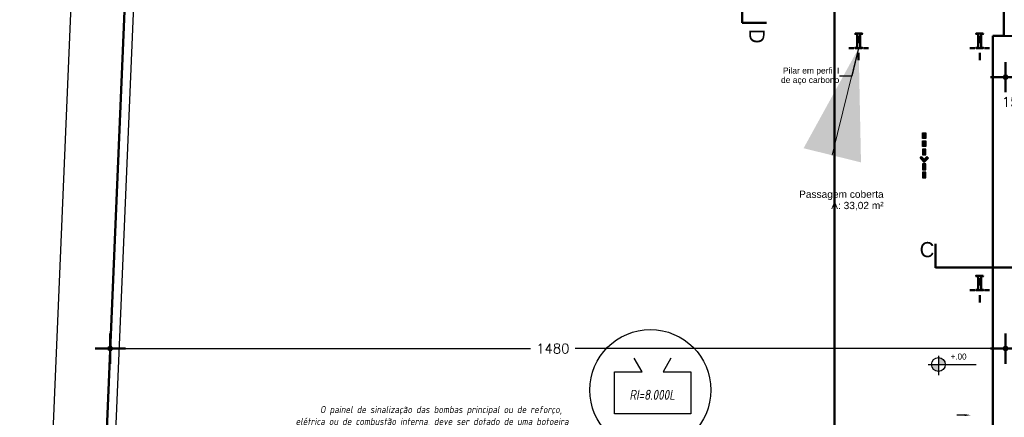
# Model space of a CAD drawing. Header units: inches. Extents: x -33917 to -601, y 26730 to 64098.
# Tile 10 of 80: x -28700 to -27073, y 31042 to 31699. Entities that reach past the tile are written whole.
import ezdxf

# ---------------------------------------------------------------- set-up
doc = ezdxf.new("R2010")
doc.units = ezdxf.units.IN
doc.header["$LTSCALE"] = 0.8
doc.header["$MEASUREMENT"] = 0
doc.set_wipeout_variables(frame=1)
doc.header["$PDMODE"] = 2
for name, color, linetype in [('ALVENARIA', 7, 'Continuous'), ('Incêndio_símbolos', 240, 'Continuous'), ('SIMBOLOGIA', 5, 'Continuous')]:
    doc.layers.add(name, color=color, linetype=linetype)
doc.layers.add('Parede', color=7, linetype='Continuous', lineweight=50)
doc.styles.add('GENERATED_STYLE_1', font='arial.ttf')
doc.styles.add('ISOCP', font='isocp.shx', dxfattribs={"oblique": 10})
doc.styles.add('R', font='romans.shx')
doc.styles.add('style4', font='txt')
doc.dimstyles.new('100', dxfattribs={"dimscale": 2, "dimtxt": 14, "dimasz": 1, "dimexe": 1, "dimexo": 1, "dimgap": 5, "dimtad": 1, "dimdec": 0, "dimdsep": 46, "dimtxsty": 'R', "dimblk1": 'COTA', "dimblk2": 'COTA', "dimsah": 1, "dimcen": 1, "dimse1": 1, "dimse2": 1, "dimclrt": 7, "dimaunit": 1, "dimadec": 0, "dimazin": 0, "dimtfac": 1, "dimtdec": 0, "dimtmove": 2, "dimatfit": 3, "dimldrblk": 'COTA', "dimfxl": 1, "dimtolj": 1, "dimarcsym": 0})
doc.dimstyles.new('GENERATED_STYLE__7', dxfattribs={"dimtxt": 0.18, "dimasz": 182.4, "dimexe": 0.18, "dimexo": 0.0625, "dimgap": 0.09, "dimtad": 0, "dimtih": 1, "dimtoh": 1, "dimdec": 4, "dimzin": 0, "dimdsep": 46, "dimtxsty": 'Standard', "dimcen": 0.09, "dimadec": 0, "dimazin": 0, "dimtfac": 1, "dimtdec": 4, "dimtmove": 0, "dimatfit": 3, "dimldrblk": 'ARROWHEAD_5', "dimfxl": 1, "dimtolj": 1, "dimtzin": 0, "dimarcsym": 0})

# ---------------------------------------------------------------- blocks, each defined once
blk = doc.blocks.new('COTA')
h = blk.add_hatch(color=256)
h.paths.add_polyline_path([(0, 1.5, 0.414214), (-1.5, 0), (0, 0)])
h.paths.add_polyline_path([(1.5, 0), (0, 0), (0, -1.5, 0.414214)])
h.paths.add_polyline_path([(0, 1.5), (0, 0), (1.5, 0, 0.414214)])
h.paths.add_polyline_path([(0, 0), (-1.5, 0, 0.414214), (0, -1.5)])
for p, q in [((0, 12.5), (0, 0)), ((0, 0), (-12.5, 0)), ((0, -12.5), (0, 0)), ((0, 0), (12.5, 0))]:
    blk.add_line(p, q)
blk.add_circle((0, 0), 1.5)
blk = doc.blocks.new('*D30')
at = {"layer": 'Defpoints', "color": 0, "lineweight": -3, "transparency": 16777216}
for p in [(-27070.5, 31357), (-28550.4, 31173.7), (-28550.4, 31155.7)]:
    blk.add_point(p, dxfattribs=at)
at = {"layer": 'Parede', "color": 0, "lineweight": -2, "transparency": 16777216}
for p, q in [((-28548.4, 31155.7), (-27855.9, 31155.7)), ((-27072.5, 31155.7), (-27781.8, 31155.7))]:
    blk.add_line(p, q, dxfattribs=at)
at = {"layer": 'Parede', "color": 0, "lineweight": -2, "transparency": 16777216, "xscale": 2, "yscale": 2, "zscale": 2, "rotation": 180}
blk.add_blockref('COTA', (-28550.4, 31155.7), dxfattribs=at)
at = {"layer": 'Parede', "color": 0, "lineweight": -2, "transparency": 16777216, "xscale": 2, "yscale": 2, "zscale": 2}
blk.add_blockref('COTA', (-27070.5, 31155.7), dxfattribs=at)
at = {"layer": 'Parede', "color": 7, "transparency": 16777216, "insert": (-27818.9, 31155.7), "char_height": 16, "attachment_point": 5, "style": 'R'}
blk.add_mtext('\\A1;1480', dxfattribs=at)
blk = doc.blocks.new('ARROWHEAD_5')
at = {"linetype": 'Continuous', "lineweight": 0}
blk.add_hatch(color=0, dxfattribs=at).paths.add_polyline_path([(-1, 0.2679), (0, 0), (-1, -0.2679)])
at = {"color": 0, "linetype": 'Continuous', "lineweight": 0}
blk.add_line((0, 0), (-1, 0), dxfattribs=at)
blk = doc.blocks.new('*D91')
at = {"layer": 'Defpoints', "color": 0, "lineweight": -3, "transparency": 16777216}
for p in [(-27070.5, 31672), (-27055.5, 31657), (-27055.5, 31604)]:
    blk.add_point(p, dxfattribs=at)
at = {"layer": 'Parede', "color": 0, "lineweight": -2, "transparency": 16777216}
for p, q in [((-27072.5, 31604), (-27074.5, 31604)), ((-27070.5, 31604), (-27055.5, 31604)), ((-27053.5, 31604), (-27051.5, 31604))]:
    blk.add_line(p, q, dxfattribs=at)
at = {"layer": 'Parede', "color": 0, "lineweight": -2, "transparency": 16777216, "xscale": 2, "yscale": 2, "zscale": 2}
blk.add_blockref('COTA', (-27070.5, 31604), dxfattribs=at)
at = {"layer": 'Parede', "color": 0, "lineweight": -2, "transparency": 16777216, "xscale": 2, "yscale": 2, "zscale": 2, "rotation": 180}
blk.add_blockref('COTA', (-27055.5, 31604), dxfattribs=at)
at = {"layer": 'Parede', "color": 7, "transparency": 16777216, "insert": (-27063, 31563), "char_height": 16, "attachment_point": 5, "style": 'R'}
blk.add_mtext('\\A1;15', dxfattribs=at)
blk = doc.blocks.new('*D92')
at = {"layer": 'Defpoints', "color": 0, "lineweight": -3, "transparency": 16777216}
for p in [(-27055.5, 31657), (-26342.5, 31604), (-26342.5, 31604)]:
    blk.add_point(p, dxfattribs=at)
at = {"layer": 'Parede', "color": 0, "lineweight": -2, "transparency": 16777216}
blk.add_line((-27053.5, 31604), (-26344.5, 31604), dxfattribs=at)
at = {"layer": 'Parede', "color": 0, "lineweight": -2, "transparency": 16777216, "xscale": 2, "yscale": 2, "zscale": 2, "rotation": 180}
blk.add_blockref('COTA', (-27055.5, 31604), dxfattribs=at)
at = {"layer": 'Parede', "color": 0, "lineweight": -2, "transparency": 16777216, "xscale": 2, "yscale": 2, "zscale": 2}
blk.add_blockref('COTA', (-26342.5, 31604), dxfattribs=at)
at = {"layer": 'Parede', "color": 7, "transparency": 16777216, "insert": (-26699, 31622), "char_height": 16, "attachment_point": 5, "style": 'R'}
blk.add_mtext('\\A1;713', dxfattribs=at)
blk = doc.blocks.new('*D34')
at = {"layer": 'Defpoints', "color": 0, "lineweight": -3, "transparency": 16777216}
for p in [(-28461.9, 33252.8), (-28675, 30308.1), (-28586.3, 30304.4)]:
    blk.add_point(p, dxfattribs=at)
at = {"layer": 'Parede', "color": 0, "lineweight": -2, "transparency": 16777216}
blk.add_line((-28550.7, 33254.5), (-28675, 30310.1), dxfattribs=at)
at = {"layer": 'Parede', "color": 0, "lineweight": -2, "transparency": 16777216, "xscale": 2, "yscale": 2, "zscale": 2}
for p, rotation in [((-28550.6, 33256.5), 87.5832752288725), ((-28675, 30308.1), 267.5832752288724)]:
    blk.add_blockref('COTA', p, dxfattribs=dict(at, rotation=rotation))
at = {"layer": 'Parede', "color": 7, "lineweight": -3, "transparency": 16777216, "insert": (-28630.8, 31783.1), "char_height": 16, "attachment_point": 5, "rotation": 87.5833, "style": 'R'}
blk.add_mtext('\\A1;2951', dxfattribs=at)
blk = doc.blocks.new('A$C72734E0C')
at = {"layer": 'SIMBOLOGIA'}
for points in [[(15.4, 101.7), (6.1, 101.7), (6.1, 116.5), (15.4, 116.5)], [(10.7, 68.2), (4.1, 61.6), (0, 65.7), (10.7, 76.5), (21.4, 65.7), (17.3, 61.6)], [(15.4, 80.7), (6.1, 80.7), (6.1, 95.5), (15.4, 95.5)], [(15.4, 42), (6.1, 42), (6.1, 56.8), (15.4, 56.8)], [(15.4, 21), (6.1, 21), (6.1, 35.8), (15.4, 35.8)], [(15.4, 0), (6.1, 0), (6.1, 14.9), (15.4, 14.9)]]:
    blk.add_hatch(color=240, dxfattribs=at).paths.add_polyline_path(points)
at = {"layer": 'SIMBOLOGIA', "color": 240}
for points in [[(6.1, 116.5), (6.1, 101.7), (15.4, 101.7), (15.4, 116.5)], [(10.7, 76.5), (21.4, 65.7), (17.3, 61.6), (10.7, 68.2), (4.1, 61.6), (0, 65.7)], [(6.1, 95.5), (6.1, 80.7), (15.4, 80.7), (15.4, 95.5)], [(6.1, 56.8), (6.1, 42), (15.4, 42), (15.4, 56.8)], [(6.1, 21), (6.1, 35.8), (15.4, 35.8), (15.4, 21)], [(6.1, 0), (6.1, 14.9), (15.4, 14.9), (15.4, 0)]]:
    blk.add_lwpolyline(points, close=True, dxfattribs=at)
blk = doc.blocks.new('*D125')
at = {"layer": 'Defpoints', "color": 0, "lineweight": -3, "transparency": 16777216}
for p in [(-27066.3, 31911.8), (-27043.6, 31911.4), (-27070.5, 31672)]:
    blk.add_point(p, dxfattribs=at)
at = {"layer": 'Parede', "color": 0, "lineweight": -2, "transparency": 16777216}
blk.add_line((-27047.7, 31673.6), (-27043.6, 31909.4), dxfattribs=at)
at = {"layer": 'Parede', "color": 0, "lineweight": -2, "transparency": 16777216, "xscale": 2, "yscale": 2, "zscale": 2}
for p, rotation in [((-27043.6, 31911.4), 88.9999999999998), ((-27047.7, 31671.6), 268.9999999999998)]:
    blk.add_blockref('COTA', p, dxfattribs=dict(at, rotation=rotation))
at = {"layer": 'Parede', "color": 7, "transparency": 16777216, "insert": (-27063.6, 31791.8), "char_height": 16, "attachment_point": 5, "rotation": 89, "style": 'R'}
blk.add_mtext('\\A1;240', dxfattribs=at)

msp = doc.modelspace()

# ---------------------------------------------------------------- hatches: boundary and pattern name
at = {"layer": 'Incêndio_símbolos'}
h = msp.add_hatch(color=256, dxfattribs=at)
h.paths.add_polyline_path([(-27180.953, 31129.407), (-27192.897, 31129.407, 0.43111526), (-27180.953, 31117.91)])
h.paths.add_polyline_path([(-27180.953, 31140.685), (-27180.953, 31129.407), (-27170.098, 31129.407, 0.39751148)])

# ---------------------------------------------------------------- linework, layer by layer
at = {"layer": 'ALVENARIA'}
msp.add_circle((-27657.624, 31087.012), 100, dxfattribs=at)
at = {"layer": 'Incêndio_símbolos'}
for p, q in [((-27180.953, 31111.727), (-27180.953, 31143.914)), ((-27198.654, 31129.407), (-27119.229, 31129.407))]:
    msp.add_line(p, q, dxfattribs=at)
msp.add_circle((-27181.497, 31129.298), 11.4, dxfattribs=at)
at = {"layer": 'Parede'}
for p, q in [((-27505.947, 33450.536), (-27505.947, 31693.629)), ((-27505.947, 31693.629), (-27465.947, 31693.629)), ((-27186.283, 31288.865), (-27186.283, 31328.865)), ((-27186.283, 31289.832), (-24774.977, 31289.832))]:
    msp.add_line(p, q, dxfattribs=at)
at = {"layer": 'Parede', "lineweight": -3}
msp.add_line((-28570.703, 30319.057), (-28447.529, 33237.527), dxfattribs=at)
at = {"layer": 'Parede', "flags": 128}
for points in [[(-28586.336, 30304.373), (-28461.899, 33252.779), (-24976.594, 33192.238), (-24573.525, 32848.533), (-24231.365, 31044.808)], [(-27353.032, 30682.012), (-27353.032, 31917.121)], [(-27073.655, 31911.891), (-27073.655, 31672.012)], [(-27091.627, 31672.012), (-27091.627, 31026.634)], [(-27073.655, 31672.012), (-27091.627, 31672.012)]]:
    msp.add_lwpolyline(points, dxfattribs=at)
at = {"layer": 'SIMBOLOGIA', "color": 240}
msp.add_lwpolyline([(-27623.619, 31139.808), (-27636.71, 31117.134), (-27590.861, 31117.134), (-27590.861, 31048.014), (-27717.12, 31048.014), (-27717.12, 31117.134), (-27671.27, 31117.134), (-27684.362, 31139.808)], dxfattribs=at)
at = {"layer": 'SIMBOLOGIA', "color": 240, "extrusion": (0, 0, -1)}
msp.add_lwpolyline([(27138.194, 31045.72), (27151.095, 31045.74)], dxfattribs=at)
msp.add_solid([(27138.191, 31047.387), (27128.194, 31045.705), (27138.196, 31044.054)], dxfattribs=at)

# ---------------------------------------------------------------- block references
at = {"xscale": 0.6400000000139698, "yscale": 0.6400000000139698, "zscale": 0.6399999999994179, "rotation": 180}
msp.add_blockref('A$C72734E0C', (-27198.151, 31512.201), dxfattribs=at)

# ---------------------------------------------------------------- texts
at = {"layer": 'Incêndio_símbolos'}
msp.add_text('+.00', height=10, dxfattribs=at).set_placement((-27161.393, 31137.461))
at = {"layer": 'Incêndio_símbolos', "insert": (-28250.693, 31060.813), "char_height": 11.76513, "width": 2193.85124, "attachment_point": 1, "style": 'ISOCP'}
msp.add_mtext('       O painel de sinalização das bombas principal ou de reforço,\\P elétrica ou de combustão interna, deve ser dotado de uma botoeira\\P para ligar manualmente tais bombas, possuindo sinalização ótica e\\P acústica, indicando pelo menos os seguintes eventos:\\P      Bomba elétrica:\\Pa) painel energizado;\\Pb) bomba em funcionamento;\\Pc) falta de fase;e\\Pd) falta de energia no comando da partida .\\P       Bomba de combustão interna:\\Pa) painel energizado;\\Pb) bomba em funcionamento;\\Pc) baixa carga da bateria; e\\Pd) chave na posição manual ou painel desligado.', dxfattribs=at)
at = {"layer": 'Parede', "style": 'style4'}
msp.add_text('D', height=25, rotation=270, dxfattribs=at).set_placement((-27493.932, 31683.765))
msp.add_text('C', height=25, dxfattribs=at).set_placement((-27212.496, 31306.645))
at = {"layer": 'Parede', "attachment_point": 6, "line_spacing_factor": 0.930952}
for s, insert, char_height, style in [('\\A1;Pilar em perfil I\\Pde aço carbono', (-27345.357, 31605.621), 10, 'GENERATED_STYLE_1'), ('\\A1;{\\fArial|b0|i0|c0|p38;Passagem coberta\\PA: 33,02 m²}', (-27272.062, 31400.23), 12, 'style4')]:
    msp.add_mtext(s, dxfattribs=dict(at, insert=insert, char_height=char_height, style=style))
at = {"layer": 'SIMBOLOGIA', "color": 240, "style": 'ISOCP', "oblique": 10, "width": 0.9}
msp.add_text('RI=8.000L', height=16.5, dxfattribs=at).set_placement((-27692.244, 31071.018))

# ---------------------------------------------------------------- dimensions: what is measured, and where the dimension line sits
at = {"layer": 'Parede', "lineweight": -3}
dim = msp.add_aligned_dim(p1=(-28461.899, 33252.779), p2=(-28586.336, 30304.373), distance=-88.786, dimstyle='100', override={"dimtxt": 8}, dxfattribs=at)
dim.commit()
dim.dimension.update_dxf_attribs({"geometry": '*D34', "text_midpoint": (-28630.809, 31783.079)})
at = {"layer": 'Parede'}
dim = msp.add_aligned_dim(p1=(-27070.532, 31672.012), p2=(-27066.347, 31911.764), distance=-22.791, dimstyle='100', override={"dimtxt": 8}, dxfattribs=at)
dim.commit()
dim.dimension.update_dxf_attribs({"geometry": '*D125', "text_midpoint": (-27063.649, 31791.804)})
for base, p1, p2, picture, middle in [((-27055.532, 31603.969), (-27070.532, 31672.012), (-27055.532, 31657.012), '*D91', (-27063.032, 31562.969)), ((-26342.532, 31603.969), (-27055.532, 31657.012), (-26342.532, 31603.969), '*D92', (-26699.032, 31621.969))]:
    dim = msp.add_linear_dim(base=base, p1=p1, p2=p2, dimstyle='100', override={"dimtxt": 8}, dxfattribs=at)
    dim.commit()
    dim.dimension.update_dxf_attribs({"geometry": picture, "text_midpoint": middle})

# ---------------------------------------------------------------- next in the draw order: wipeouts: each hides what was drawn before it
for points in [[(-27319.343, 31676.012), (-27319.343, 31675.762), (-27319.245, 31675.5), (-27318.999, 31675.366), (-27316.158, 31674.969), (-27315.912, 31674.835), (-27315.813, 31674.572), (-27315.813, 31653.451), (-27315.912, 31653.189), (-27316.158, 31653.055), (-27318.999, 31652.658), (-27319.245, 31652.524), (-27319.343, 31652.261), (-27319.343, 31652.012), (-27315.813, 31652.012), (-27310.873, 31652.012), (-27307.343, 31652.012), (-27307.343, 31652.261), (-27307.442, 31652.524), (-27307.688, 31652.658), (-27310.529, 31653.055), (-27310.775, 31653.189), (-27310.873, 31653.451), (-27310.873, 31674.572), (-27310.775, 31674.835), (-27310.529, 31674.969), (-27307.688, 31675.366), (-27307.442, 31675.5), (-27307.343, 31675.762), (-27307.343, 31676.012), (-27310.873, 31676.012), (-27315.813, 31676.012)], [(-27107.343, 31676.012), (-27110.873, 31676.012), (-27115.813, 31676.012), (-27119.343, 31676.012), (-27119.343, 31675.762), (-27119.245, 31675.5), (-27118.999, 31675.366), (-27116.158, 31674.969), (-27115.912, 31674.835), (-27115.813, 31674.572), (-27115.813, 31653.451), (-27115.912, 31653.189), (-27116.158, 31653.055), (-27118.999, 31652.658), (-27119.245, 31652.524), (-27119.343, 31652.261), (-27119.343, 31652.012), (-27115.813, 31652.012), (-27110.873, 31652.012), (-27107.343, 31652.012), (-27107.343, 31652.261), (-27107.442, 31652.524), (-27107.688, 31652.658), (-27110.529, 31653.055), (-27110.775, 31653.189), (-27110.873, 31653.451), (-27110.873, 31674.572), (-27110.775, 31674.835), (-27110.529, 31674.969), (-27107.688, 31675.366), (-27107.442, 31675.5), (-27107.343, 31675.762)], [(-27107.343, 31276.012), (-27110.873, 31276.012), (-27115.813, 31276.012), (-27119.343, 31276.012), (-27119.343, 31275.762), (-27119.245, 31275.5), (-27118.999, 31275.366), (-27116.158, 31274.969), (-27115.912, 31274.835), (-27115.813, 31274.572), (-27115.813, 31253.451), (-27115.912, 31253.189), (-27116.158, 31253.055), (-27118.999, 31252.658), (-27119.245, 31252.524), (-27119.343, 31252.261), (-27119.343, 31252.012), (-27115.813, 31252.012), (-27110.873, 31252.012), (-27107.343, 31252.012), (-27107.343, 31252.261), (-27107.442, 31252.524), (-27107.688, 31252.658), (-27110.529, 31253.055), (-27110.775, 31253.189), (-27110.873, 31253.451), (-27110.873, 31274.572), (-27110.775, 31274.835), (-27110.529, 31274.969), (-27107.688, 31275.366), (-27107.442, 31275.5), (-27107.343, 31275.762)]]:
    msp.add_wipeout(points).dxf.layer = 'Parede'

# ---------------------------------------------------------------- next in the draw order: linework, layer by layer
for p, q in [((-27313.343, 31660.012), (-27313.343, 31672.012)), ((-27113.343, 31660.012), (-27113.343, 31672.012)), ((-27321.343, 31652.012), (-27329.343, 31652.012)), ((-27313.343, 31644.012), (-27313.343, 31632.012)), ((-27305.343, 31652.012), (-27297.343, 31652.012)), ((-27121.343, 31652.012), (-27129.343, 31652.012)), ((-27113.343, 31644.012), (-27113.343, 31632.012)), ((-27105.343, 31652.012), (-27097.343, 31652.012)), ((-27113.343, 31260.012), (-27113.343, 31272.012)), ((-27121.343, 31252.012), (-27129.343, 31252.012)), ((-27105.343, 31252.012), (-27097.343, 31252.012)), ((-27113.343, 31244.012), (-27113.343, 31232.012))]:
    msp.add_line(p, q, dxfattribs=at)
at = {"layer": 'Parede', "flags": 128}
for points in [[(-27319.343, 31676.012), (-27319.343, 31675.762), (-27319.245, 31675.5), (-27318.999, 31675.366), (-27316.158, 31674.969), (-27315.912, 31674.835), (-27315.813, 31674.572), (-27315.813, 31653.451), (-27315.912, 31653.189), (-27316.158, 31653.055), (-27318.999, 31652.658), (-27319.245, 31652.524), (-27319.343, 31652.261), (-27319.343, 31652.012), (-27315.813, 31652.012), (-27310.873, 31652.012), (-27307.343, 31652.012), (-27307.343, 31652.261), (-27307.442, 31652.524), (-27307.688, 31652.658), (-27310.529, 31653.055), (-27310.775, 31653.189), (-27310.873, 31653.451), (-27310.873, 31674.572), (-27310.775, 31674.835), (-27310.529, 31674.969), (-27307.688, 31675.366), (-27307.442, 31675.5), (-27307.343, 31675.762), (-27307.343, 31676.012), (-27310.873, 31676.012), (-27315.813, 31676.012)], [(-27107.343, 31676.012), (-27107.343, 31675.762), (-27107.442, 31675.5), (-27107.688, 31675.366), (-27110.529, 31674.969), (-27110.775, 31674.835), (-27110.873, 31674.572), (-27110.873, 31653.451), (-27110.775, 31653.189), (-27110.529, 31653.055), (-27107.688, 31652.658), (-27107.442, 31652.524), (-27107.343, 31652.261), (-27107.343, 31652.012), (-27110.873, 31652.012), (-27115.813, 31652.012), (-27119.343, 31652.012), (-27119.343, 31652.261), (-27119.245, 31652.524), (-27118.999, 31652.658), (-27116.158, 31653.055), (-27115.912, 31653.189), (-27115.813, 31653.451), (-27115.813, 31674.572), (-27115.912, 31674.835), (-27116.158, 31674.969), (-27118.999, 31675.366), (-27119.245, 31675.5), (-27119.343, 31675.762), (-27119.343, 31676.012), (-27115.813, 31676.012), (-27110.873, 31676.012)], [(-27107.343, 31276.012), (-27107.343, 31275.762), (-27107.442, 31275.5), (-27107.688, 31275.366), (-27110.529, 31274.969), (-27110.775, 31274.835), (-27110.873, 31274.572), (-27110.873, 31253.451), (-27110.775, 31253.189), (-27110.529, 31253.055), (-27107.688, 31252.658), (-27107.442, 31252.524), (-27107.343, 31252.261), (-27107.343, 31252.012), (-27110.873, 31252.012), (-27115.813, 31252.012), (-27119.343, 31252.012), (-27119.343, 31252.261), (-27119.245, 31252.524), (-27118.999, 31252.658), (-27116.158, 31253.055), (-27115.912, 31253.189), (-27115.813, 31253.451), (-27115.813, 31274.572), (-27115.912, 31274.835), (-27116.158, 31274.969), (-27118.999, 31275.366), (-27119.245, 31275.5), (-27119.343, 31275.762), (-27119.343, 31276.012), (-27115.813, 31276.012), (-27110.873, 31276.012)]]:
    msp.add_lwpolyline(points, close=True, dxfattribs=at)

# ---------------------------------------------------------------- next in the draw order: dimensions: what is measured, and where the dimension line sits
at = {"layer": 'Parede'}
dim = msp.add_linear_dim(base=(-28550.404, 31155.73), p1=(-27070.532, 31357.012), p2=(-28550.404, 31173.741), angle=180, dimstyle='100', override={"dimtxt": 8}, dxfattribs=at)
dim.commit()
dim.dimension.update_dxf_attribs({"geometry": '*D30', "text_midpoint": (-27818.853, 31155.73), "dimtype": 160})

# ---------------------------------------------------------------- next in the draw order: leaders
at = {"layer": 'Parede', "annotation_type": 0, "has_hookline": 1, "hookline_direction": 1, "text_width": 95.314}
msp.add_leader([(-27313.343, 31652.012), (-27324.762, 31605.621), (-27345.267, 31605.621)], dimstyle='GENERATED_STYLE__7', dxfattribs=at)

doc.saveas('drawing.dxf')
